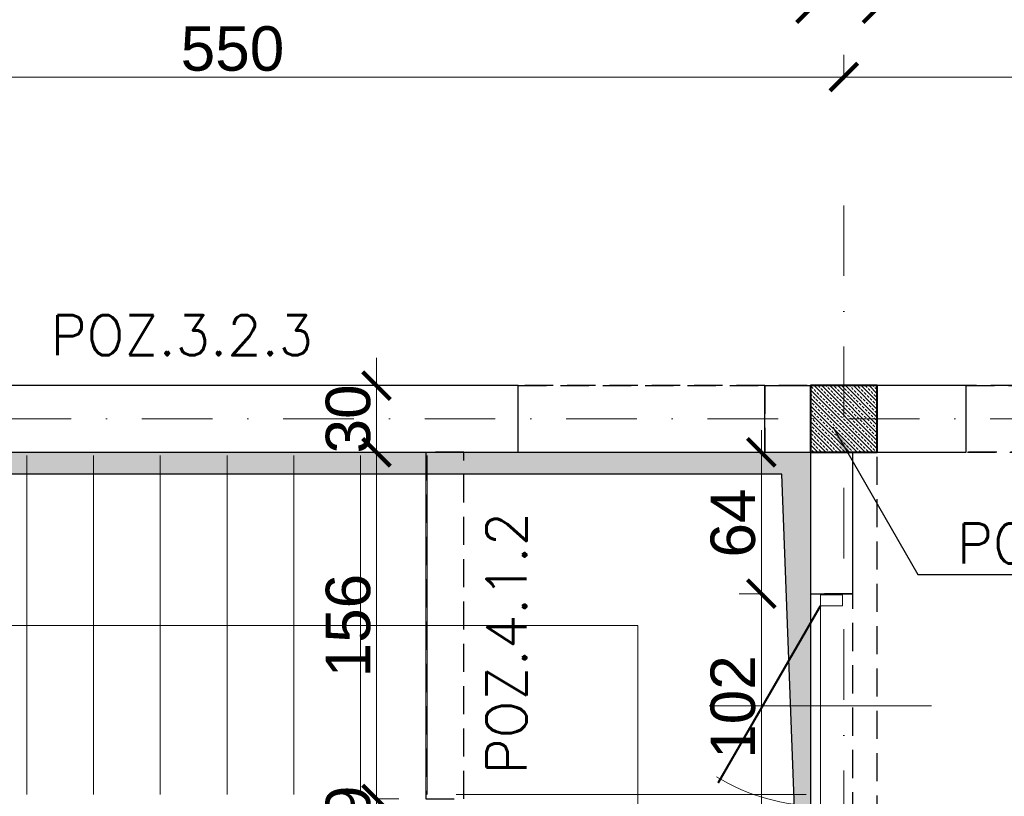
# Model space of a CAD drawing. Extents: x -19 to 9300416, y -12 to 10688993.
# Tile 89 of 106: x 4607567 to 4608010, y 5319634 to 5319983. Entities that reach past the tile are written whole.
import ezdxf

# ---------------------------------------------------------------- set-up
doc = ezdxf.new("R2010")
doc.units = 0
doc.header["$MEASUREMENT"] = 0
doc.linetypes.add('DASHDOT', pattern=[25.4, 12.7, -6.35, 0, -6.35])
doc.linetypes.add('DASHED', pattern=[19.05, 12.7, -6.35])
for name, color, linetype, lineweight in [('k', 7, 'Continuous', 13), ('K-BELKI', 5, 'DASHED', 30), ('K-OPISY', 252, 'Continuous', 15), ('K-OPISY @ 10', 252, 'Continuous', 15), ('K-SCIANY CIENKI', 163, 'Continuous', 30), ('K-SCIANY GRUBY', 195, 'Continuous', 40), ('K-WIDOK', 45, 'Continuous', 20), ('K-WYMIARY', 7, 'Continuous', 15), ('Osie', 175, 'DASHDOT', 9)]:
    doc.layers.add(name, color=color, linetype=linetype, lineweight=lineweight)
doc.layers.add('STOLARKA', color=4, linetype='Continuous')
doc.styles.add('Arial Narrow 20', font='arial.ttf', dxfattribs={"height": 20})
doc.styles.add('Opis', font='simplex.shx')
doc.styles.add('Simplex', font='simplex.shx')
doc.dimstyles.new('1do100 ok', dxfattribs={"dimscale": 0.5, "dimtxt": 12, "dimasz": 25, "dimexe": 20, "dimexo": 0, "dimgap": 5, "dimtad": 1, "dimdec": 0, "dimzin": 9, "dimtxsty": 'Arial Narrow 20', "dimblk": 'ARCHTICK', "dimcen": 3, "dimdle": 20, "dimclrd": 256, "dimclre": 256, "dimclrt": 256, "dimadec": 0, "dimazin": 2, "dimtfac": 1, "dimtdec": 0, "dimtix": 1, "dimtmove": 2, "dimatfit": 3, "dimldrblk": 'NONE', "dimfxl": 0, "dimtvp": 1, "dimtolj": 1, "dimtzin": 0, "dimlwd": 5, "dimlwe": 5, "dimarcsym": 0})
doc.dimstyles.new('1do50', dxfattribs={"dimscale": 5, "dimtxt": 2.5, "dimasz": 2.5, "dimexe": 2.5, "dimexo": 0.5, "dimgap": 1, "dimtad": 1, "dimdec": 1, "dimrnd": 0.5, "dimzin": 12, "dimdsep": 46, "dimtxsty": 'Simplex', "dimblk": 'OBLIQUE', "dimcen": 0.5, "dimdle": 2.5, "dimclrd": 256, "dimclre": 256, "dimclrt": 256, "dimadec": 1, "dimazin": 3, "dimtfac": 1, "dimtdec": 1, "dimtix": 1, "dimtmove": 0, "dimatfit": 3, "dimfxl": 0, "dimtolj": 1, "dimtzin": 0, "dimarcsym": 0})

# ---------------------------------------------------------------- blocks, each defined once
blk = doc.blocks.new('_Oblique')
at = {"color": 0, "linetype": 'ByBlock', "lineweight": -2}
blk.add_line((-0.5, -0.5), (0.5, 0.5), dxfattribs=at)
blk = doc.blocks.new('G$C61CBF25F')
at = {"layer": 'Osie', "lineweight": 0, "ltscale": 2.5}
for p, q in [((855, 0), (855, 1880)), ((1525, 1780), (204.85, 1780)), ((1525, 1780), (204.85, 1780))]:
    blk.add_line(p, q, dxfattribs=at)
blk = doc.blocks.new('_ArchTick')
at = {"color": 0, "linetype": 'ByBlock', "const_width": 0.15}
blk.add_lwpolyline([(-0.5, -0.5), (0.5, 0.5)], dxfattribs=at)
blk = doc.blocks.new('*D583')
at = {"layer": 'Defpoints', "color": 0}
for p in [(4607937.35, 5319957.61), (4607937.35, 5319903.72), (4607387.35, 5319833.65)]:
    blk.add_point(p, dxfattribs=at)
at = {"layer": 'K-WYMIARY', "lineweight": 5, "ltscale": 40}
for p, q in [((4607387.35, 5319956.36), (4607387.35, 5319967.61)), ((4607937.35, 5319956.36), (4607937.35, 5319967.61)), ((4607377.35, 5319957.61), (4607947.35, 5319957.61))]:
    blk.add_line(p, q, dxfattribs=at)
at = {"layer": 'K-WYMIARY', "linetype": 'ByBlock', "lineweight": 5, "xscale": 12.5, "yscale": 12.5, "zscale": 12.5, "rotation": 180}
blk.add_blockref('_ArchTick', (4607387.35, 5319957.61), dxfattribs=at)
at = {"layer": 'K-WYMIARY', "linetype": 'ByBlock', "lineweight": 5, "xscale": 12.5, "yscale": 12.5, "zscale": 12.5}
blk.add_blockref('_ArchTick', (4607937.35, 5319957.61), dxfattribs=at)
at = {"layer": 'K-WYMIARY', "lineweight": 0, "ltscale": 40, "insert": (4607662.35, 5319970.32), "char_height": 20, "attachment_point": 5, "style": 'Arial Narrow 20'}
blk.add_mtext('\\A1;550', dxfattribs=at)
blk = doc.blocks.new('_None')
blk = doc.blocks.new('*D584')
at = {"layer": 'Defpoints', "color": 0}
for p in [(4608507.35, 5319957.61), (4607937.35, 5319903.72), (4608507.35, 5319903.72)]:
    blk.add_point(p, dxfattribs=at)
at = {"layer": 'K-WYMIARY', "lineweight": 5, "ltscale": 40}
for p, q in [((4607937.35, 5319956.36), (4607937.35, 5319967.61)), ((4608507.35, 5319956.36), (4608507.35, 5319967.61)), ((4607927.35, 5319957.61), (4608517.35, 5319957.61))]:
    blk.add_line(p, q, dxfattribs=at)
at = {"layer": 'K-WYMIARY', "linetype": 'ByBlock', "lineweight": 5, "xscale": 12.5, "yscale": 12.5, "zscale": 12.5, "rotation": 180}
blk.add_blockref('_ArchTick', (4607937.35, 5319957.61), dxfattribs=at)
at = {"layer": 'K-WYMIARY', "linetype": 'ByBlock', "lineweight": 5, "xscale": 12.5, "yscale": 12.5, "zscale": 12.5}
blk.add_blockref('_ArchTick', (4608507.35, 5319957.61), dxfattribs=at)
at = {"layer": 'K-WYMIARY', "lineweight": 0, "ltscale": 40, "insert": (4608222.35, 5319970.32), "char_height": 20, "attachment_point": 5, "style": 'Arial Narrow 20'}
blk.add_mtext('\\A1;570', dxfattribs=at)
blk = doc.blocks.new('*D591')
at = {"layer": 'Defpoints', "color": 0}
for p in [(4607922.35, 5319988.36), (4607402.35, 5319818.72), (4607922.35, 5319818.72)]:
    blk.add_point(p, dxfattribs=at)
at = {"layer": 'K-WYMIARY', "lineweight": 5, "ltscale": 40}
for p, q in [((4607402.35, 5319987.11), (4607402.35, 5319998.36)), ((4607922.35, 5319987.11), (4607922.35, 5319998.36)), ((4607392.35, 5319988.36), (4607932.35, 5319988.36))]:
    blk.add_line(p, q, dxfattribs=at)
at = {"layer": 'K-WYMIARY', "linetype": 'ByBlock', "lineweight": 5, "xscale": 12.5, "yscale": 12.5, "zscale": 12.5, "rotation": 180}
blk.add_blockref('_ArchTick', (4607402.35, 5319988.36), dxfattribs=at)
at = {"layer": 'K-WYMIARY', "linetype": 'ByBlock', "lineweight": 5, "xscale": 12.5, "yscale": 12.5, "zscale": 12.5}
blk.add_blockref('_ArchTick', (4607922.35, 5319988.36), dxfattribs=at)
at = {"layer": 'K-WYMIARY', "lineweight": 0, "ltscale": 40, "insert": (4607662.35, 5320001.07), "char_height": 20, "attachment_point": 5, "style": 'Arial Narrow 20'}
blk.add_mtext('\\A1;520', dxfattribs=at)
blk = doc.blocks.new('*D592')
at = {"layer": 'Defpoints', "color": 0}
for p in [(4607952.24, 5319988.36), (4607922.35, 5319818.72), (4607952.24, 5319818.72)]:
    blk.add_point(p, dxfattribs=at)
at = {"layer": 'K-WYMIARY', "lineweight": 5, "ltscale": 40}
for p, q in [((4607922.35, 5319987.11), (4607922.35, 5319998.36)), ((4607952.24, 5319987.11), (4607952.24, 5319998.36)), ((4607922.35, 5319988.36), (4607909.85, 5319988.36)), ((4607912.35, 5319988.36), (4607962.24, 5319988.36)), ((4607952.24, 5319988.36), (4607964.74, 5319988.36))]:
    blk.add_line(p, q, dxfattribs=at)
at = {"layer": 'K-WYMIARY', "linetype": 'ByBlock', "lineweight": 5, "xscale": 12.5, "yscale": 12.5, "zscale": 12.5}
blk.add_blockref('_ArchTick', (4607922.35, 5319988.36), dxfattribs=at)
at = {"layer": 'K-WYMIARY', "linetype": 'ByBlock', "lineweight": 5, "xscale": 12.5, "yscale": 12.5, "zscale": 12.5, "rotation": 180}
blk.add_blockref('_ArchTick', (4607952.24, 5319988.36), dxfattribs=at)
at = {"layer": 'K-WYMIARY', "lineweight": 0, "ltscale": 40, "insert": (4607937.3, 5320001.07), "char_height": 20, "attachment_point": 5, "style": 'Arial Narrow 20'}
blk.add_mtext('\\A1;30', dxfattribs=at)
blk = doc.blocks.new('*D593')
at = {"layer": 'Defpoints', "color": 0}
for p in [(4608492.35, 5319988.36), (4607952.24, 5319818.72), (4608492.35, 5319818.72)]:
    blk.add_point(p, dxfattribs=at)
at = {"layer": 'K-WYMIARY', "lineweight": 5, "ltscale": 40}
for p, q in [((4607952.24, 5319987.11), (4607952.24, 5319998.36)), ((4608492.35, 5319987.11), (4608492.35, 5319998.36)), ((4607942.24, 5319988.36), (4608502.35, 5319988.36))]:
    blk.add_line(p, q, dxfattribs=at)
at = {"layer": 'K-WYMIARY', "linetype": 'ByBlock', "lineweight": 5, "xscale": 12.5, "yscale": 12.5, "zscale": 12.5, "rotation": 180}
blk.add_blockref('_ArchTick', (4607952.24, 5319988.36), dxfattribs=at)
at = {"layer": 'K-WYMIARY', "linetype": 'ByBlock', "lineweight": 5, "xscale": 12.5, "yscale": 12.5, "zscale": 12.5}
blk.add_blockref('_ArchTick', (4608492.35, 5319988.36), dxfattribs=at)
at = {"layer": 'K-WYMIARY', "lineweight": 0, "ltscale": 40, "insert": (4608222.3, 5320001.07), "char_height": 20, "attachment_point": 5, "style": 'Arial Narrow 20'}
blk.add_mtext('\\A1;540', dxfattribs=at)
blk = doc.blocks.new('*D596')
at = {"layer": 'Defpoints', "color": 0}
for p in [(4607790.85, 5320027.88), (4607790.85, 5319818.72), (4607372.35, 5319278.72)]:
    blk.add_point(p, dxfattribs=at)
at = {"layer": 'K-WYMIARY', "lineweight": 5, "ltscale": 40}
for p, q in [((4607372.35, 5320026.63), (4607372.35, 5320037.88)), ((4607790.85, 5320026.63), (4607790.85, 5320037.88)), ((4607362.35, 5320027.88), (4607800.85, 5320027.88))]:
    blk.add_line(p, q, dxfattribs=at)
at = {"layer": 'K-WYMIARY', "linetype": 'ByBlock', "lineweight": 5, "xscale": 12.5, "yscale": 12.5, "zscale": 12.5, "rotation": 180}
blk.add_blockref('_ArchTick', (4607372.35, 5320027.88), dxfattribs=at)
at = {"layer": 'K-WYMIARY', "linetype": 'ByBlock', "lineweight": 5, "xscale": 12.5, "yscale": 12.5, "zscale": 12.5}
blk.add_blockref('_ArchTick', (4607790.85, 5320027.88), dxfattribs=at)
at = {"layer": 'K-WYMIARY', "lineweight": 0, "ltscale": 40, "insert": (4607581.6, 5320040.6), "char_height": 20, "attachment_point": 5, "style": 'Arial Narrow 20'}
blk.add_mtext('\\A1;419', dxfattribs=at)
blk = doc.blocks.new('*D597')
at = {"layer": 'Defpoints', "color": 0}
for p in [(4607901.85, 5320027.88), (4607790.85, 5319818.72), (4607901.85, 5319818.72)]:
    blk.add_point(p, dxfattribs=at)
at = {"layer": 'K-WYMIARY', "lineweight": 5, "ltscale": 40}
for p, q in [((4607790.85, 5320026.63), (4607790.85, 5320037.88)), ((4607901.85, 5320026.63), (4607901.85, 5320037.88)), ((4607780.85, 5320027.88), (4607911.85, 5320027.88))]:
    blk.add_line(p, q, dxfattribs=at)
at = {"layer": 'K-WYMIARY', "linetype": 'ByBlock', "lineweight": 5, "xscale": 12.5, "yscale": 12.5, "zscale": 12.5, "rotation": 180}
blk.add_blockref('_ArchTick', (4607790.85, 5320027.88), dxfattribs=at)
at = {"layer": 'K-WYMIARY', "linetype": 'ByBlock', "lineweight": 5, "xscale": 12.5, "yscale": 12.5, "zscale": 12.5}
blk.add_blockref('_ArchTick', (4607901.85, 5320027.88), dxfattribs=at)
at = {"layer": 'K-WYMIARY', "lineweight": 0, "ltscale": 40, "insert": (4607846.35, 5320040.43), "char_height": 20, "attachment_point": 5, "style": 'Arial Narrow 20'}
blk.add_mtext('\\A1;111', dxfattribs=at)
blk = doc.blocks.new('*D598')
at = {"layer": 'Defpoints', "color": 0}
for p in [(4607992.35, 5320027.88), (4607901.85, 5319818.72), (4607992.35, 5319818.72)]:
    blk.add_point(p, dxfattribs=at)
at = {"layer": 'K-WYMIARY', "lineweight": 5, "ltscale": 40}
for p, q in [((4607901.85, 5320026.63), (4607901.85, 5320037.88)), ((4607992.35, 5320026.63), (4607992.35, 5320037.88)), ((4607891.85, 5320027.88), (4608002.35, 5320027.88))]:
    blk.add_line(p, q, dxfattribs=at)
at = {"layer": 'K-WYMIARY', "linetype": 'ByBlock', "lineweight": 5, "xscale": 12.5, "yscale": 12.5, "zscale": 12.5, "rotation": 180}
blk.add_blockref('_ArchTick', (4607901.85, 5320027.88), dxfattribs=at)
at = {"layer": 'K-WYMIARY', "linetype": 'ByBlock', "lineweight": 5, "xscale": 12.5, "yscale": 12.5, "zscale": 12.5}
blk.add_blockref('_ArchTick', (4607992.35, 5320027.88), dxfattribs=at)
at = {"layer": 'K-WYMIARY', "lineweight": 0, "ltscale": 40, "insert": (4607947.1, 5320040.6), "char_height": 20, "attachment_point": 5, "style": 'Arial Narrow 20'}
blk.add_mtext('\\A1;90', dxfattribs=at)
blk = doc.blocks.new('*D599')
at = {"layer": 'Defpoints', "color": 0}
for p in [(4608082.35, 5320027.88), (4607992.35, 5319818.72), (4608082.35, 5319818.72)]:
    blk.add_point(p, dxfattribs=at)
at = {"layer": 'K-WYMIARY', "lineweight": 5, "ltscale": 40}
for p, q in [((4607992.35, 5320026.63), (4607992.35, 5320037.88)), ((4608082.35, 5320026.63), (4608082.35, 5320037.88)), ((4607982.35, 5320027.88), (4608092.35, 5320027.88))]:
    blk.add_line(p, q, dxfattribs=at)
at = {"layer": 'K-WYMIARY', "linetype": 'ByBlock', "lineweight": 5, "xscale": 12.5, "yscale": 12.5, "zscale": 12.5, "rotation": 180}
blk.add_blockref('_ArchTick', (4607992.35, 5320027.88), dxfattribs=at)
at = {"layer": 'K-WYMIARY', "linetype": 'ByBlock', "lineweight": 5, "xscale": 12.5, "yscale": 12.5, "zscale": 12.5}
blk.add_blockref('_ArchTick', (4608082.35, 5320027.88), dxfattribs=at)
at = {"layer": 'K-WYMIARY', "lineweight": 0, "ltscale": 40, "insert": (4608037.35, 5320040.6), "char_height": 20, "attachment_point": 5, "style": 'Arial Narrow 20'}
blk.add_mtext('\\A1;90', dxfattribs=at)
blk = doc.blocks.new('*D601')
at = {"layer": 'Defpoints', "color": 0}
for p in [(4607372.35, 5320057.47), (4607372.35, 5319818.72), (4608522.35, 5319818.72)]:
    blk.add_point(p, dxfattribs=at)
at = {"layer": 'K-WYMIARY', "lineweight": 5, "ltscale": 40}
for p, q in [((4607372.35, 5320056.22), (4607372.35, 5320067.47)), ((4608522.35, 5320056.22), (4608522.35, 5320067.47)), ((4608532.35, 5320057.47), (4607362.35, 5320057.47))]:
    blk.add_line(p, q, dxfattribs=at)
at = {"layer": 'K-WYMIARY', "linetype": 'ByBlock', "lineweight": 5, "xscale": 12.5, "yscale": 12.5, "zscale": 12.5, "rotation": 180}
blk.add_blockref('_ArchTick', (4607372.35, 5320057.47), dxfattribs=at)
at = {"layer": 'K-WYMIARY', "linetype": 'ByBlock', "lineweight": 5, "xscale": 12.5, "yscale": 12.5, "zscale": 12.5}
blk.add_blockref('_ArchTick', (4608522.35, 5320057.47), dxfattribs=at)
at = {"layer": 'K-WYMIARY', "lineweight": 0, "ltscale": 40, "insert": (4607947.35, 5320070.18), "char_height": 20, "attachment_point": 5, "style": 'Arial Narrow 20'}
blk.add_mtext('\\A1;1150', dxfattribs=at)
blk = doc.blocks.new('*D603')
at = {"layer": 'Defpoints', "color": 0}
for p in [(4608522.35, 5320093.75), (4608522.35, 5319818.72), (4607162.35, 5319278.72)]:
    blk.add_point(p, dxfattribs=at)
at = {"layer": 'K-WYMIARY', "lineweight": 5, "ltscale": 40}
for p, q in [((4607162.35, 5320092.5), (4607162.35, 5320103.75)), ((4608522.35, 5320092.5), (4608522.35, 5320103.75)), ((4607152.35, 5320093.75), (4608532.35, 5320093.75))]:
    blk.add_line(p, q, dxfattribs=at)
at = {"layer": 'K-WYMIARY', "linetype": 'ByBlock', "lineweight": 5, "xscale": 12.5, "yscale": 12.5, "zscale": 12.5, "rotation": 180}
blk.add_blockref('_ArchTick', (4607162.35, 5320093.75), dxfattribs=at)
at = {"layer": 'K-WYMIARY', "linetype": 'ByBlock', "lineweight": 5, "xscale": 12.5, "yscale": 12.5, "zscale": 12.5}
blk.add_blockref('_ArchTick', (4608522.35, 5320093.75), dxfattribs=at)
at = {"layer": 'K-WYMIARY', "lineweight": 0, "ltscale": 40, "insert": (4607842.35, 5320106.47), "char_height": 20, "attachment_point": 5, "style": 'Arial Narrow 20'}
blk.add_mtext('\\A1;1360', dxfattribs=at)
blk = doc.blocks.new('*D700')
at = {"layer": 'Defpoints', "color": 0}
for p in [(4607923.9, 5319788.72), (4607900.23, 5319725.08), (4607922.35, 5319725.08)]:
    blk.add_point(p, dxfattribs=at)
at = {"layer": 'k', "lineweight": 5, "ltscale": 40}
for p, q in [((4607900.23, 5319798.72), (4607900.23, 5319715.08)), ((4607901.48, 5319788.72), (4607890.23, 5319788.72)), ((4607901.48, 5319725.08), (4607890.23, 5319725.08))]:
    blk.add_line(p, q, dxfattribs=at)
at = {"layer": 'k', "linetype": 'ByBlock', "lineweight": 5, "xscale": 12.5, "yscale": 12.5, "zscale": 12.5}
for p, rotation in [((4607900.23, 5319788.72), 90), ((4607900.23, 5319725.08), 270)]:
    blk.add_blockref('_ArchTick', p, dxfattribs=dict(at, rotation=rotation))
at = {"layer": 'k', "lineweight": 0, "ltscale": 40, "insert": (4607887.52, 5319756.9), "char_height": 20, "attachment_point": 5, "rotation": 90, "style": 'Arial Narrow 20'}
blk.add_mtext('\\A1;64', dxfattribs=at)
blk = doc.blocks.new('*D701')
at = {"layer": 'Defpoints', "color": 0}
for p in [(4607922.35, 5319725.08), (4607900.23, 5319623.08), (4607922.35, 5319623.08)]:
    blk.add_point(p, dxfattribs=at)
at = {"layer": 'k', "lineweight": 5, "ltscale": 40}
for p, q in [((4607900.23, 5319735.08), (4607900.23, 5319613.08)), ((4607901.48, 5319725.08), (4607890.23, 5319725.08)), ((4607901.48, 5319623.08), (4607890.23, 5319623.08))]:
    blk.add_line(p, q, dxfattribs=at)
at = {"layer": 'k', "linetype": 'ByBlock', "lineweight": 5, "xscale": 12.5, "yscale": 12.5, "zscale": 12.5}
for p, rotation in [((4607900.23, 5319725.08), 90), ((4607900.23, 5319623.08), 270)]:
    blk.add_blockref('_ArchTick', p, dxfattribs=dict(at, rotation=rotation))
at = {"layer": 'k', "lineweight": 0, "ltscale": 40, "insert": (4607887.52, 5319674.08), "char_height": 20, "attachment_point": 5, "rotation": 90, "style": 'Arial Narrow 20'}
blk.add_mtext('\\A1;102', dxfattribs=at)
blk = doc.blocks.new('*D725')
at = {"layer": 'Defpoints', "color": 0}
for p in [(4607710.25, 5319632.72), (4607710.25, 5319613.72), (4607727.15, 5319613.72)]:
    blk.add_point(p, dxfattribs=at)
at = {"layer": 'k', "lineweight": 5, "ltscale": 40}
for p, q in [((4607727.15, 5319632.72), (4607727.15, 5319645.22)), ((4607727.15, 5319642.72), (4607727.15, 5319603.72)), ((4607725.9, 5319632.72), (4607737.15, 5319632.72)), ((4607725.9, 5319613.72), (4607737.15, 5319613.72)), ((4607727.15, 5319613.72), (4607727.15, 5319601.22))]:
    blk.add_line(p, q, dxfattribs=at)
at = {"layer": 'k', "linetype": 'ByBlock', "lineweight": 5, "xscale": 12.5, "yscale": 12.5, "zscale": 12.5}
for p, rotation in [((4607727.15, 5319632.72), 270), ((4607727.15, 5319613.72), 90)]:
    blk.add_blockref('_ArchTick', p, dxfattribs=dict(at, rotation=rotation))
at = {"layer": 'k', "lineweight": 0, "ltscale": 40, "insert": (4607714.44, 5319623.22), "char_height": 20, "attachment_point": 5, "rotation": 90, "style": 'Arial Narrow 20'}
blk.add_mtext('\\A1;19', dxfattribs=at)
blk = doc.blocks.new('*D728')
at = {"layer": 'Defpoints', "color": 0}
for p in [(4607727.15, 5319788.73), (4607749.35, 5319788.73), (4607693.61, 5319632.72)]:
    blk.add_point(p, dxfattribs=at)
at = {"layer": 'k', "lineweight": 5, "ltscale": 40}
for p, q in [((4607727.15, 5319622.72), (4607727.15, 5319798.73)), ((4607728.4, 5319788.73), (4607717.15, 5319788.73)), ((4607725.9, 5319632.72), (4607737.15, 5319632.72))]:
    blk.add_line(p, q, dxfattribs=at)
at = {"layer": 'k', "linetype": 'ByBlock', "lineweight": 5, "xscale": 12.5, "yscale": 12.5, "zscale": 12.5}
for p, rotation in [((4607727.15, 5319788.73), 90), ((4607727.15, 5319632.72), 270)]:
    blk.add_blockref('_ArchTick', p, dxfattribs=dict(at, rotation=rotation))
at = {"layer": 'k', "lineweight": 0, "ltscale": 40, "insert": (4607714.44, 5319710.73), "char_height": 20, "attachment_point": 5, "rotation": 90, "style": 'Arial Narrow 20'}
blk.add_mtext('\\A1;156', dxfattribs=at)
blk = doc.blocks.new('*D729')
at = {"layer": 'Defpoints', "color": 0}
for p in [(4607727.15, 5319818.72), (4607749.35, 5319818.72), (4607749.35, 5319788.73)]:
    blk.add_point(p, dxfattribs=at)
at = {"layer": 'k', "lineweight": 5, "ltscale": 40}
for p, q in [((4607727.15, 5319818.72), (4607727.15, 5319831.22)), ((4607727.15, 5319778.73), (4607727.15, 5319828.72)), ((4607728.4, 5319818.72), (4607717.15, 5319818.72)), ((4607728.4, 5319788.73), (4607717.15, 5319788.73)), ((4607727.15, 5319788.73), (4607727.15, 5319776.23))]:
    blk.add_line(p, q, dxfattribs=at)
at = {"layer": 'k', "linetype": 'ByBlock', "lineweight": 5, "xscale": 12.5, "yscale": 12.5, "zscale": 12.5}
for p, rotation in [((4607727.15, 5319818.72), 270), ((4607727.15, 5319788.73), 90)]:
    blk.add_blockref('_ArchTick', p, dxfattribs=dict(at, rotation=rotation))
at = {"layer": 'k', "lineweight": 0, "ltscale": 40, "insert": (4607714.43, 5319803.73), "char_height": 20, "attachment_point": 5, "rotation": 90, "style": 'Arial Narrow 20'}
blk.add_mtext('\\A1;30', dxfattribs=at)

msp = doc.modelspace()

# ---------------------------------------------------------------- hatches: boundary and pattern name
at = {"layer": 'K-SCIANY CIENKI'}
h = msp.add_hatch(color=256, dxfattribs=at)
h.paths.add_polyline_path([(4607577.35, 5319438.21), (4607577.35, 5319613.72), (4607747.35, 5319613.72), (4607590.75, 5319598.61)], flags=17)
h.paths.add_polyline_path([(4607402.35, 5319438.21), (4607402.35, 5319788.78), (4607922.35, 5319788.71), (4607922.35, 5319438.25), (4607909.38, 5319778.93), (4607419.96, 5319778.93)])

# ---------------------------------------------------------------- linework, layer by layer
at = {"layer": 'K-BELKI'}
for points in [[(4608492.35, 5319818.72), (4607402.35, 5319818.72), (4607402.35, 5319788.72), (4608492.35, 5319788.72)], [(4607901.85, 5319788.71), (4607790.85, 5319788.71), (4607790.85, 5319818.72), (4607901.85, 5319818.72)], [(4608082.35, 5319788.72), (4607992.35, 5319788.72), (4607992.35, 5319818.72), (4608082.35, 5319818.72)], [(4607749.35, 5319632.71), (4607766.35, 5319632.71), (4607766.35, 5319788.72), (4607749.35, 5319788.72)], [(4607922.35, 5319278.72), (4607952.35, 5319278.72), (4607952.35, 5319788.72), (4607922.35, 5319788.72)], [(4607941.35, 5319725.08), (4607922.35, 5319725.08), (4607922.35, 5319623.08), (4607941.35, 5319623.08)]]:
    msp.add_lwpolyline(points, close=True, dxfattribs=at)
at = {"layer": 'K-SCIANY CIENKI'}
for p, q in [((4607790.85, 5319818.72), (4607402.35, 5319818.72)), ((4607790.85, 5319788.72), (4607790.85, 5319818.72)), ((4607901.85, 5319788.71), (4607901.85, 5319818.72)), ((4607901.85, 5319818.72), (4607922.35, 5319818.72)), ((4607922.35, 5319818.72), (4607922.35, 5319788.71)), ((4607992.35, 5319818.72), (4607952.35, 5319818.72)), ((4607952.35, 5319818.72), (4607952.35, 5319788.72)), ((4607992.35, 5319788.72), (4607992.35, 5319818.72)), ((4607402.35, 5319788.72), (4607790.85, 5319788.72)), ((4607922.35, 5319788.71), (4607901.85, 5319788.71)), ((4607941.35, 5319788.72), (4607922.35, 5319788.72)), ((4607922.35, 5319788.72), (4607922.35, 5319725.08)), ((4607941.35, 5319725.08), (4607941.35, 5319788.72)), ((4607952.35, 5319788.72), (4607992.35, 5319788.72)), ((4607922.35, 5319725.08), (4607941.35, 5319725.08))]:
    msp.add_line(p, q, dxfattribs=at)
msp.add_lwpolyline([(4607402.35, 5319438.21), (4607402.35, 5319788.78), (4607922.35, 5319788.71), (4607922.35, 5319438.25), (4607909.38, 5319778.93), (4607419.96, 5319778.93), (4607402.35, 5319438.21)], dxfattribs=at)
at = {"layer": 'K-SCIANY GRUBY'}
for p, q in [((4607952.35, 5319818.72), (4607922.35, 5319818.72)), ((4607922.35, 5319818.72), (4607922.35, 5319788.72)), ((4607952.35, 5319788.72), (4607952.35, 5319818.72)), ((4607922.35, 5319788.72), (4607952.35, 5319788.72))]:
    msp.add_line(p, q, dxfattribs=at)
at = {"layer": 'K-WIDOK', "linetype": 'Continuous', "lineweight": 0}
for p, q in [((4607922.59, 5319818.32), (4607923.47, 5319817.43)), ((4607923.95, 5319818.72), (4607952.35, 5319790.32)), ((4607925.72, 5319818.72), (4607926.57, 5319817.87)), ((4607927.49, 5319818.72), (4607952.35, 5319793.85)), ((4607929.26, 5319818.72), (4607929.66, 5319818.32)), ((4607930.1, 5319817.87), (4607930.98, 5319816.99)), ((4607931.03, 5319818.72), (4607952.35, 5319797.39)), ((4607933.19, 5319818.32), (4607934.08, 5319817.43)), ((4607934.56, 5319818.72), (4607952.35, 5319800.93)), ((4607936.33, 5319818.72), (4607937.17, 5319817.87)), ((4607938.1, 5319818.72), (4607952.35, 5319804.46)), ((4607939.86, 5319818.72), (4607940.27, 5319818.32)), ((4607940.71, 5319817.87), (4607941.59, 5319816.99)), ((4607941.63, 5319818.72), (4607952.35, 5319808)), ((4607943.8, 5319818.32), (4607944.68, 5319817.43)), ((4607945.17, 5319818.72), (4607952.35, 5319811.53)), ((4607946.94, 5319818.72), (4607947.78, 5319817.87)), ((4607948.7, 5319818.72), (4607952.35, 5319815.07)), ((4607950.47, 5319818.72), (4607950.87, 5319818.32)), ((4607951.31, 5319817.87), (4607952.2, 5319816.99)), ((4607952.24, 5319818.72), (4607952.35, 5319818.6)), ((4607922.35, 5319816.78), (4607950.42, 5319788.72)), ((4607922.35, 5319815.02), (4607923.03, 5319814.34)), ((4607923.47, 5319813.9), (4607924.36, 5319813.01)), ((4607923.91, 5319816.99), (4607924.8, 5319816.11)), ((4607925.24, 5319815.66), (4607926.12, 5319814.78)), ((4607926.57, 5319814.34), (4607927.45, 5319813.45)), ((4607927.01, 5319817.43), (4607927.89, 5319816.55)), ((4607928.33, 5319816.11), (4607929.22, 5319815.22)), ((4607929.66, 5319814.78), (4607930.54, 5319813.9)), ((4607930.98, 5319813.45), (4607931.87, 5319812.57)), ((4607931.43, 5319816.55), (4607932.31, 5319815.66)), ((4607932.75, 5319815.22), (4607933.64, 5319814.34)), ((4607934.08, 5319813.9), (4607934.96, 5319813.01)), ((4607934.52, 5319816.99), (4607935.4, 5319816.11)), ((4607935.85, 5319815.66), (4607936.73, 5319814.78)), ((4607937.17, 5319814.34), (4607938.06, 5319813.45)), ((4607937.61, 5319817.43), (4607938.5, 5319816.55)), ((4607938.94, 5319816.11), (4607939.82, 5319815.22)), ((4607940.27, 5319814.78), (4607941.15, 5319813.9)), ((4607941.59, 5319813.45), (4607942.47, 5319812.57)), ((4607942.03, 5319816.55), (4607942.92, 5319815.66)), ((4607943.36, 5319815.22), (4607944.24, 5319814.34)), ((4607944.68, 5319813.9), (4607945.57, 5319813.01)), ((4607945.13, 5319816.99), (4607946.01, 5319816.11)), ((4607946.45, 5319815.66), (4607947.34, 5319814.78)), ((4607947.78, 5319814.34), (4607948.66, 5319813.45)), ((4607948.22, 5319817.43), (4607949.1, 5319816.55)), ((4607949.55, 5319816.11), (4607950.43, 5319815.22)), ((4607950.87, 5319814.78), (4607951.76, 5319813.9)), ((4607952.2, 5319813.45), (4607952.35, 5319813.3)), ((4607922.35, 5319813.25), (4607946.88, 5319788.72)), ((4607922.35, 5319811.48), (4607922.59, 5319811.24)), ((4607922.35, 5319809.71), (4607943.35, 5319788.72)), ((4607923.03, 5319810.8), (4607923.91, 5319809.92)), ((4607924.36, 5319809.48), (4607925.24, 5319808.59)), ((4607924.8, 5319812.57), (4607925.68, 5319811.69)), ((4607926.12, 5319811.24), (4607927.01, 5319810.36)), ((4607927.45, 5319809.92), (4607928.33, 5319809.04)), ((4607927.89, 5319813.01), (4607928.77, 5319812.13)), ((4607929.22, 5319811.69), (4607930.1, 5319810.8)), ((4607930.54, 5319810.36), (4607931.43, 5319809.48)), ((4607931.87, 5319809.04), (4607932.75, 5319808.15)), ((4607932.31, 5319812.13), (4607933.19, 5319811.24)), ((4607933.64, 5319810.8), (4607934.52, 5319809.92)), ((4607934.96, 5319809.48), (4607935.85, 5319808.59)), ((4607935.4, 5319812.57), (4607936.29, 5319811.69)), ((4607936.73, 5319811.24), (4607937.61, 5319810.36)), ((4607938.06, 5319809.92), (4607938.94, 5319809.04)), ((4607938.5, 5319813.01), (4607939.38, 5319812.13)), ((4607939.82, 5319811.69), (4607940.71, 5319810.8)), ((4607941.15, 5319810.36), (4607942.03, 5319809.48)), ((4607942.47, 5319809.04), (4607943.36, 5319808.15)), ((4607942.92, 5319812.13), (4607943.8, 5319811.24)), ((4607944.24, 5319810.8), (4607945.13, 5319809.92)), ((4607945.57, 5319809.48), (4607946.45, 5319808.59)), ((4607946.01, 5319812.57), (4607946.89, 5319811.69)), ((4607947.34, 5319811.24), (4607948.22, 5319810.36)), ((4607948.66, 5319809.92), (4607949.55, 5319809.04)), ((4607949.1, 5319813.01), (4607949.99, 5319812.13)), ((4607950.43, 5319811.69), (4607951.31, 5319810.8)), ((4607951.76, 5319810.36), (4607952.35, 5319809.76)), ((4607922.35, 5319806.18), (4607939.81, 5319788.72)), ((4607922.59, 5319807.71), (4607923.47, 5319806.83)), ((4607923.91, 5319806.38), (4607924.8, 5319805.5)), ((4607925.24, 5319805.06), (4607926.12, 5319804.17)), ((4607925.68, 5319808.15), (4607926.57, 5319807.27)), ((4607927.01, 5319806.83), (4607927.89, 5319805.94)), ((4607928.33, 5319805.5), (4607929.22, 5319804.62)), ((4607928.77, 5319808.59), (4607929.66, 5319807.71)), ((4607930.1, 5319807.27), (4607930.98, 5319806.38)), ((4607931.43, 5319805.94), (4607932.31, 5319805.06)), ((4607932.75, 5319804.62), (4607933.64, 5319803.73)), ((4607933.19, 5319807.71), (4607934.08, 5319806.83)), ((4607934.52, 5319806.38), (4607935.4, 5319805.5)), ((4607935.85, 5319805.06), (4607936.73, 5319804.17)), ((4607936.29, 5319808.15), (4607937.17, 5319807.27)), ((4607937.61, 5319806.83), (4607938.5, 5319805.94)), ((4607938.94, 5319805.5), (4607939.82, 5319804.62)), ((4607939.38, 5319808.59), (4607940.27, 5319807.71)), ((4607940.71, 5319807.27), (4607941.59, 5319806.38)), ((4607942.03, 5319805.94), (4607942.92, 5319805.06)), ((4607943.36, 5319804.62), (4607944.24, 5319803.73)), ((4607943.8, 5319807.71), (4607944.68, 5319806.83)), ((4607945.13, 5319806.38), (4607946.01, 5319805.5)), ((4607946.45, 5319805.06), (4607947.34, 5319804.17)), ((4607946.89, 5319808.15), (4607947.78, 5319807.27)), ((4607948.22, 5319806.83), (4607949.1, 5319805.94)), ((4607949.55, 5319805.5), (4607950.43, 5319804.62)), ((4607949.99, 5319808.59), (4607950.87, 5319807.71)), ((4607951.31, 5319807.27), (4607952.2, 5319806.38)), ((4607922.35, 5319804.41), (4607923.03, 5319803.73)), ((4607922.35, 5319802.64), (4607936.28, 5319788.72)), ((4607922.35, 5319800.87), (4607922.59, 5319800.64)), ((4607923.03, 5319800.2), (4607923.91, 5319799.31)), ((4607923.47, 5319803.29), (4607924.36, 5319802.41)), ((4607924.8, 5319801.96), (4607925.68, 5319801.08)), ((4607926.12, 5319800.64), (4607927.01, 5319799.75)), ((4607926.57, 5319803.73), (4607927.45, 5319802.85)), ((4607927.89, 5319802.41), (4607928.77, 5319801.52)), ((4607929.22, 5319801.08), (4607930.1, 5319800.2)), ((4607929.66, 5319804.17), (4607930.54, 5319803.29)), ((4607930.98, 5319802.85), (4607931.87, 5319801.96)), ((4607932.31, 5319801.52), (4607933.19, 5319800.64)), ((4607933.64, 5319800.2), (4607934.52, 5319799.31)), ((4607934.08, 5319803.29), (4607934.96, 5319802.41)), ((4607935.4, 5319801.96), (4607936.29, 5319801.08)), ((4607936.73, 5319800.64), (4607937.61, 5319799.75)), ((4607937.17, 5319803.73), (4607938.06, 5319802.85)), ((4607938.5, 5319802.41), (4607939.38, 5319801.52)), ((4607939.82, 5319801.08), (4607940.71, 5319800.2)), ((4607940.27, 5319804.17), (4607941.15, 5319803.29)), ((4607941.59, 5319802.85), (4607942.47, 5319801.96)), ((4607942.92, 5319801.52), (4607943.8, 5319800.64)), ((4607944.24, 5319800.2), (4607945.13, 5319799.31)), ((4607944.68, 5319803.29), (4607945.57, 5319802.41)), ((4607946.01, 5319801.96), (4607946.89, 5319801.08)), ((4607947.34, 5319800.64), (4607948.22, 5319799.75)), ((4607947.78, 5319803.73), (4607948.66, 5319802.85)), ((4607949.1, 5319802.41), (4607949.99, 5319801.52)), ((4607950.43, 5319801.08), (4607951.31, 5319800.2)), ((4607950.87, 5319804.17), (4607951.76, 5319803.29)), ((4607952.2, 5319802.85), (4607952.35, 5319802.69)), ((4607922.35, 5319799.11), (4607932.74, 5319788.72)), ((4607922.59, 5319797.1), (4607923.47, 5319796.22)), ((4607923.91, 5319795.78), (4607924.8, 5319794.89)), ((4607924.36, 5319798.87), (4607925.24, 5319797.99)), ((4607925.68, 5319797.54), (4607926.57, 5319796.66)), ((4607927.01, 5319796.22), (4607927.89, 5319795.33)), ((4607927.45, 5319799.31), (4607928.33, 5319798.43)), ((4607928.77, 5319797.99), (4607929.66, 5319797.1)), ((4607930.1, 5319796.66), (4607930.98, 5319795.78)), ((4607930.54, 5319799.75), (4607931.43, 5319798.87)), ((4607931.87, 5319798.43), (4607932.75, 5319797.54)), ((4607933.19, 5319797.1), (4607934.08, 5319796.22)), ((4607934.52, 5319795.78), (4607935.4, 5319794.89)), ((4607934.96, 5319798.87), (4607935.85, 5319797.99)), ((4607936.29, 5319797.54), (4607937.17, 5319796.66)), ((4607937.61, 5319796.22), (4607938.5, 5319795.33)), ((4607938.06, 5319799.31), (4607938.94, 5319798.43)), ((4607939.38, 5319797.99), (4607940.27, 5319797.1)), ((4607940.71, 5319796.66), (4607941.59, 5319795.78)), ((4607941.15, 5319799.75), (4607942.03, 5319798.87)), ((4607942.47, 5319798.43), (4607943.36, 5319797.54)), ((4607943.8, 5319797.1), (4607944.68, 5319796.22)), ((4607945.13, 5319795.78), (4607946.01, 5319794.89)), ((4607945.57, 5319798.87), (4607946.45, 5319797.99)), ((4607946.89, 5319797.54), (4607947.78, 5319796.66)), ((4607948.22, 5319796.22), (4607949.1, 5319795.33)), ((4607948.66, 5319799.31), (4607949.55, 5319798.43)), ((4607949.99, 5319797.99), (4607950.87, 5319797.1)), ((4607951.31, 5319796.66), (4607952.2, 5319795.78)), ((4607951.76, 5319799.75), (4607952.35, 5319799.16)), ((4607922.35, 5319795.57), (4607929.21, 5319788.72)), ((4607922.35, 5319793.8), (4607923.03, 5319793.13)), ((4607922.35, 5319792.03), (4607925.67, 5319788.72)), ((4607923.47, 5319792.68), (4607924.36, 5319791.8)), ((4607924.8, 5319791.36), (4607925.68, 5319790.47)), ((4607925.24, 5319794.45), (4607926.12, 5319793.57)), ((4607926.57, 5319793.13), (4607927.45, 5319792.24)), ((4607927.89, 5319791.8), (4607928.77, 5319790.92)), ((4607928.33, 5319794.89), (4607929.22, 5319794.01)), ((4607929.66, 5319793.57), (4607930.54, 5319792.68)), ((4607930.98, 5319792.24), (4607931.87, 5319791.36)), ((4607931.43, 5319795.33), (4607932.31, 5319794.45)), ((4607932.75, 5319794.01), (4607933.64, 5319793.13)), ((4607934.08, 5319792.68), (4607934.96, 5319791.8)), ((4607935.4, 5319791.36), (4607936.29, 5319790.47)), ((4607935.85, 5319794.45), (4607936.73, 5319793.57)), ((4607937.17, 5319793.13), (4607938.06, 5319792.24)), ((4607938.5, 5319791.8), (4607939.38, 5319790.92)), ((4607938.94, 5319794.89), (4607939.82, 5319794.01)), ((4607940.27, 5319793.57), (4607941.15, 5319792.68)), ((4607941.59, 5319792.24), (4607942.47, 5319791.36)), ((4607942.03, 5319795.33), (4607942.92, 5319794.45)), ((4607943.36, 5319794.01), (4607944.24, 5319793.13)), ((4607944.68, 5319792.68), (4607945.57, 5319791.8)), ((4607946.01, 5319791.36), (4607946.89, 5319790.47)), ((4607946.45, 5319794.45), (4607947.34, 5319793.57)), ((4607947.78, 5319793.13), (4607948.66, 5319792.24)), ((4607949.1, 5319791.8), (4607949.99, 5319790.92)), ((4607949.55, 5319794.89), (4607950.43, 5319794.01)), ((4607950.87, 5319793.57), (4607951.76, 5319792.68)), ((4607952.2, 5319792.24), (4607952.35, 5319792.09)), ((4607922.35, 5319790.27), (4607922.59, 5319790.03)), ((4607923.03, 5319789.59), (4607923.9, 5319788.72)), ((4607926.12, 5319790.03), (4607927.01, 5319789.15)), ((4607929.22, 5319790.47), (4607930.1, 5319789.59)), ((4607930.54, 5319789.15), (4607930.97, 5319788.72)), ((4607932.31, 5319790.92), (4607933.19, 5319790.03)), ((4607933.64, 5319789.59), (4607934.51, 5319788.72)), ((4607936.73, 5319790.03), (4607937.61, 5319789.15)), ((4607939.82, 5319790.47), (4607940.71, 5319789.59)), ((4607941.15, 5319789.15), (4607941.58, 5319788.72)), ((4607942.92, 5319790.92), (4607943.8, 5319790.03)), ((4607944.24, 5319789.59), (4607945.12, 5319788.72)), ((4607947.34, 5319790.03), (4607948.22, 5319789.15)), ((4607950.43, 5319790.47), (4607951.31, 5319789.59)), ((4607951.76, 5319789.15), (4607952.19, 5319788.72))]:
    msp.add_line(p, q, dxfattribs=at)
at = {"layer": 'K-WYMIARY', "lineweight": 15}
for p, q in [((4607569.89, 5319634.72), (4607569.89, 5319787.22)), ((4607599.89, 5319634.72), (4607599.89, 5319787.22)), ((4607629.89, 5319634.72), (4607629.89, 5319787.22)), ((4607659.89, 5319634.72), (4607659.89, 5319787.22)), ((4607689.89, 5319634.72), (4607689.89, 5319787.22)), ((4607719.89, 5319634.72), (4607719.89, 5319787.22)), ((4607766.35, 5319788.72), (4607749.35, 5319788.72)), ((4607749.35, 5319788.72), (4607749.35, 5319632.71)), ((4607749.89, 5319634.72), (4607749.89, 5319787.22)), ((4607480.1, 5319710.72), (4607844.6, 5319710.72)), ((4607844.6, 5319710.72), (4607844.6, 5319454.72)), ((4607762.89, 5319634.72), (4607920.39, 5319634.72))]:
    msp.add_line(p, q, dxfattribs=at).dxf.unprotected_set("ltscale", 0)
at = {"layer": 'STOLARKA', "color": 252, "linetype": 'Continuous', "lineweight": 0}
for p, q in [((4607926.78, 5319629.58), (4607926.78, 5319719.58)), ((4607876.78, 5319674.58), (4607976.78, 5319674.58))]:
    msp.add_line(p, q, dxfattribs=at)
msp.add_lwpolyline([(4607936.78, 5319719.58), (4607926.78, 5319719.58), (4607926.78, 5319724.58), (4607936.78, 5319724.58)], close=True, dxfattribs=at)
at = {"layer": 'STOLARKA', "color": 252, "linetype": 'Continuous', "lineweight": 0, "const_width": 1}
msp.add_lwpolyline([(4607926.78, 5319719.58), (4607880.78, 5319639.91)], dxfattribs=at)
at = {"layer": 'STOLARKA', "color": 252, "linetype": 'Continuous', "lineweight": 0}
msp.add_arc((4607926.78, 5319719.58), 90, 238.7267, 270, dxfattribs=at)

# ---------------------------------------------------------------- block references
at = {"lineweight": 0, "ltscale": 40}
msp.add_blockref('G$C61CBF25F', (4607082.35, 5318023.72), dxfattribs=at)

# ---------------------------------------------------------------- texts
at = {"layer": 'K-OPISY', "insert": (4607988.16, 5319738.73), "char_height": 18, "attachment_point": 7, "style": 'Simplex'}
msp.add_mtext('{\\C0;POZ.3.3.4}', dxfattribs=at)
at = {"layer": 'K-OPISY @ 10', "char_height": 18, "width": 427.8745, "attachment_point": 1, "style": 'Opis'}
for s, insert, rotation in [('{\\C0;POZ.3.2.3}', (4607580.54, 5319850.44), 0), ('{\\C0;POZ.4.1.2}', (4607776.56, 5319643.82), 90)]:
    msp.add_mtext(s, dxfattribs=dict(at, insert=insert, rotation=rotation))

# ---------------------------------------------------------------- dimensions: what is measured, and where the dimension line sits
at = {"layer": 'k', "lineweight": 0, "ltscale": 40}
for base, p1, p2, picture, middle in [((4607727.15, 5319818.72), (4607749.35, 5319788.73), (4607749.35, 5319818.72), '*D729', (4607714.43, 5319803.73)), ((4607727.15, 5319788.73), (4607693.61, 5319632.72), (4607749.35, 5319788.73), '*D728', (4607714.44, 5319710.73)), ((4607900.23, 5319725.08), (4607923.9, 5319788.72), (4607922.35, 5319725.08), '*D700', (4607887.52, 5319756.9)), ((4607900.23, 5319623.08), (4607922.35, 5319725.08), (4607922.35, 5319623.08), '*D701', (4607887.52, 5319674.08)), ((4607727.15, 5319613.72), (4607710.25, 5319632.72), (4607710.25, 5319613.72), '*D725', (4607714.44, 5319623.22))]:
    dim = msp.add_linear_dim(base=base, p1=p1, p2=p2, angle=90, dimstyle='1do100 ok', override={"dimfxl": 2.5}, dxfattribs=at)
    dim.commit()
    dim.dimension.update_dxf_attribs({"geometry": picture, "text_midpoint": middle})
at = {"layer": 'K-WYMIARY', "lineweight": 0, "ltscale": 40}
for base, p1, p2, picture, middle in [((4608522.35, 5320093.75), (4607162.35, 5319278.72), (4608522.35, 5319818.72), '*D603', (4607842.35, 5320106.47)), ((4607372.35, 5320057.47), (4608522.35, 5319818.72), (4607372.35, 5319818.72), '*D601', (4607947.35, 5320070.18)), ((4607790.85259926, 5320027.88435607), (4607372.35259926, 5319278.71694943), (4607790.85259926, 5319818.71694968), '*D596', (4607581.60259926, 5320040.59581583)), ((4607901.85, 5320027.88), (4607790.85, 5319818.72), (4607901.85, 5319818.72), '*D597', (4607846.35, 5320040.43)), ((4607992.35259926, 5320027.88435607), (4607901.85259926, 5319818.71694968), (4607992.35259926, 5319818.71694968), '*D598', (4607947.10259926, 5320040.59581583)), ((4608082.35, 5320027.88), (4607992.35, 5319818.72), (4608082.35, 5319818.72), '*D599', (4608037.35, 5320040.6)), ((4607922.35, 5319988.36), (4607402.35, 5319818.72), (4607922.35, 5319818.72), '*D591', (4607662.35, 5320001.07)), ((4607952.24, 5319988.36), (4607922.35, 5319818.72), (4607952.24, 5319818.72), '*D592', (4607937.3, 5320001.07)), ((4608492.35, 5319988.36), (4607952.24, 5319818.72), (4608492.35, 5319818.72), '*D593', (4608222.3, 5320001.07)), ((4607937.35, 5319957.61), (4607387.35, 5319833.65), (4607937.35, 5319903.72), '*D583', (4607662.35, 5319970.32)), ((4608507.35, 5319957.61), (4607937.35, 5319903.72), (4608507.35, 5319903.72), '*D584', (4608222.35, 5319970.32))]:
    dim = msp.add_linear_dim(base=base, p1=p1, p2=p2, dimstyle='1do100 ok', override={"dimfxl": 2.5}, dxfattribs=at)
    dim.commit()
    dim.dimension.update_dxf_attribs({"geometry": picture, "text_midpoint": middle})

# ---------------------------------------------------------------- leaders
at = {"layer": 'K-OPISY', "annotation_type": 0, "has_hookline": 1, "hookline_direction": 0, "text_width": 126.86}
msp.add_leader([(4607932.33, 5319800.24), (4607970.66, 5319733.73), (4607983.16, 5319733.73)], dimstyle='1do50', override={"dimgap": 1, "dimtad": 1}, dxfattribs=at)

doc.saveas('drawing.dxf')
